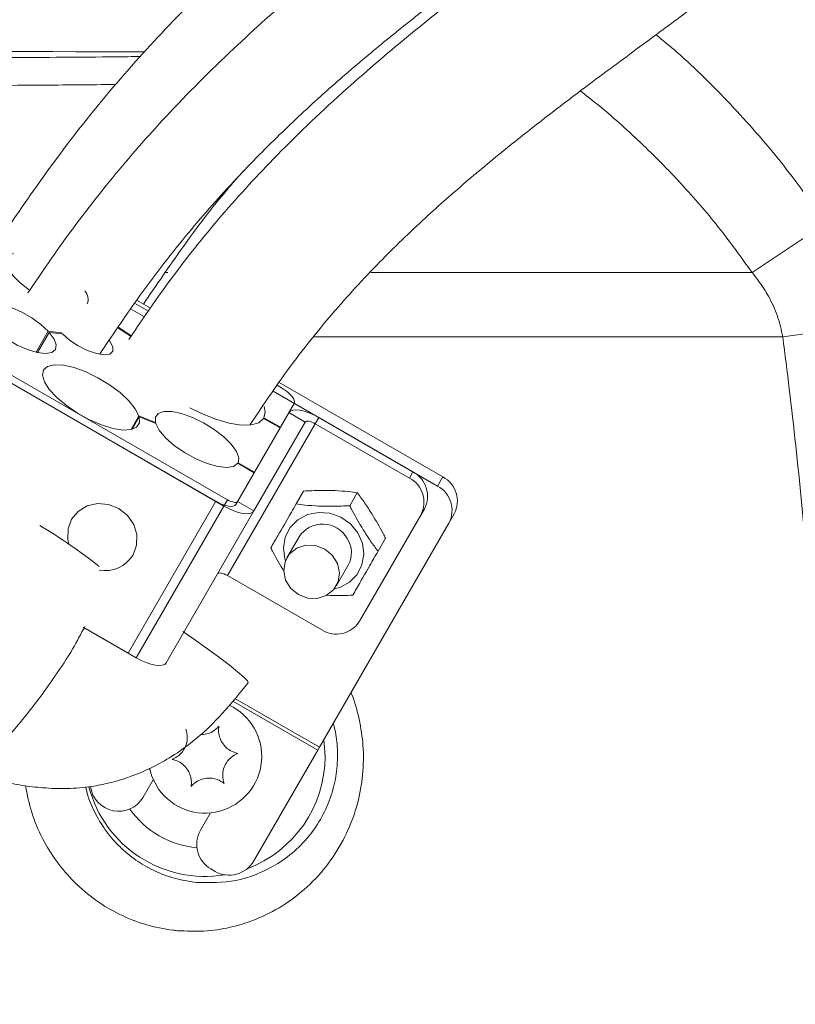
# Model space of a CAD drawing. Header units: millimetres. Extents: x 0 to 8410, y 0 to 5940.
# Tile 196 of 256: x 5178 to 5260, y 2447 to 2551. Entities that reach past the tile are written whole.
import ezdxf

# ---------------------------------------------------------------- set-up
doc = ezdxf.new("R2010")
doc.units = ezdxf.units.MM
doc.header["$LTSCALE"] = 10
doc.styles.add('SLDTEXTSTYLE0', font='TXT', dxfattribs={"width": 0.605})
doc.dimstyles.new('SLDDIMSTYLE0', dxfattribs={"dimtxt": 50, "dimasz": 50, "dimexe": 0, "dimexo": 0.0625, "dimgap": 12.5, "dimtad": 1, "dimtoh": 1, "dimdec": 1, "dimrnd": 1e-09, "dimzin": 12, "dimdsep": 46, "dimtxsty": 'SLDTEXTSTYLE0', "dimsah": 1, "dimcen": 0.09, "dimadec": 0, "dimazin": 0, "dimtfac": 1, "dimtofl": 0, "dimtmove": 0, "dimatfit": 3, "dimfxl": 1, "dimfrac": 2, "dimtolj": 1, "dimtzin": 12, "dimarcsym": 0})

# ---------------------------------------------------------------- blocks, each defined once
blk = doc.blocks.new('*D3')
at = {"color": 7, "linetype": 'Continuous', "lineweight": 0}
for p, q in [((5314.72, 2732.57), (5314.72, 2102.57)), ((5139.72, 2207.21), (5139.72, 2102.57)), ((5314.72, 2117.57), (5139.72, 2117.57))]:
    blk.add_line(p, q, dxfattribs=at)
for points in [[(5139.72, 2117.57), (5189.72, 2110.07), (5189.72, 2125.07)], [(5314.72, 2117.57), (5264.72, 2125.07), (5264.72, 2110.07)]]:
    blk.add_solid(points, dxfattribs=at)
at = {"color": 7, "linetype": 'Continuous', "lineweight": 0, "insert": (5169.94, 2182.03), "char_height": 50, "attachment_point": 1, "style": 'SLDTEXTSTYLE0'}
blk.add_mtext('175', dxfattribs=at)
blk = doc.blocks.new('*D9')
at = {"color": 7, "linetype": 'Continuous', "lineweight": 0}
for p, q in [((5314.72, 2732.57), (4589.07, 2732.57)), ((4604.07, 2237.57), (4604.07, 2732.57)), ((4975.83, 2237.57), (4589.07, 2237.57))]:
    blk.add_line(p, q, dxfattribs=at)
for points in [[(4604.07, 2732.57), (4596.57, 2682.57), (4611.57, 2682.57)], [(4604.07, 2237.57), (4611.57, 2287.57), (4596.57, 2287.57)]]:
    blk.add_solid(points, dxfattribs=at)
at = {"color": 7, "linetype": 'Continuous', "lineweight": 0, "insert": (4539.62, 2427.79), "char_height": 50, "attachment_point": 1, "rotation": 90, "style": 'SLDTEXTSTYLE0'}
blk.add_mtext('495', dxfattribs=at)
blk = doc.blocks.new('*D10')
at = {"color": 7, "linetype": 'Continuous', "lineweight": 0}
for p, q in [((5314.72, 3964.57), (4489.07, 3964.57)), ((4504.07, 2237.57), (4504.07, 3964.57)), ((4975.83, 2237.57), (4489.07, 2237.57))]:
    blk.add_line(p, q, dxfattribs=at)
for points in [[(4504.07, 3964.57), (4496.57, 3914.57), (4511.57, 3914.57)], [(4504.07, 2237.57), (4511.57, 2287.57), (4496.57, 2287.57)]]:
    blk.add_solid(points, dxfattribs=at)
at = {"color": 7, "linetype": 'Continuous', "lineweight": 0, "insert": (4439.62, 3024.71), "char_height": 50, "attachment_point": 1, "rotation": 90, "style": 'SLDTEXTSTYLE0'}
blk.add_mtext('1727', dxfattribs=at)

msp = doc.modelspace()

# ---------------------------------------------------------------- linework, layer by layer
at = {"color": 7, "linetype": 'Continuous', "lineweight": 0}
for p, q in [((5201.685837, 2534.837496), (5202.019758, 2535.258628)), ((5190.518801, 2521.261346), (5191.978287, 2520.418712)), ((5192.192066, 2520.727845), (5190.730709, 2521.571559)), ((5191.550729, 2519.800445), (5190.094984, 2520.64092)), ((5180.10531, 2516.067124), (5181.38595, 2518.285257)), ((5180.26161, 2516.032862), (5181.493772, 2518.167029)), ((5181.38595, 2518.285257), (5182.794118, 2518.132721)), ((5181.493772, 2518.167029), (5182.90194, 2518.014493)), ((5182.794118, 2518.132721), (5182.736223, 2518.032444)), ((5188.738759, 2518.655539), (5190.142268, 2517.731857)), ((5188.781465, 2518.718057), (5190.209437, 2517.778275)), ((5170.893776, 2517.452314), (5200.338639, 2500.452314)), ((5170.519169, 2516.803477), (5199.964033, 2499.803477)), ((5199.098007, 2500.303477), (5171.385195, 2516.303477)), ((5223.103028, 2502.881392), (5205.791361, 2512.876288)), ((5222.541118, 2501.908136), (5205.153649, 2511.946796)), ((5205.578791, 2512.566457), (5206.028229, 2512.306973)), ((5201.391968, 2500.276733), (5206.823764, 2509.684879)), ((5207.385674, 2510.658136), (5205.924708, 2508.127669)), ((5190.139936, 2507.890997), (5190.969918, 2509.328567)), ((5190.238193, 2507.914778), (5190.998452, 2509.231585)), ((5190.969918, 2509.328567), (5192.720521, 2508.634793)), ((5190.998452, 2509.231585), (5192.749055, 2508.537811)), ((5192.720521, 2508.634793), (5192.680267, 2508.565071)), ((5203.124019, 2499.276733), (5208.555815, 2508.684879)), ((5204.154648, 2509.063102), (5204.192109, 2509.127985)), ((5204.154648, 2509.063102), (5205.887247, 2508.062785)), ((5204.192109, 2509.127985), (5205.924708, 2508.127669)), ((5209.98375, 2509.158136), (5219.943042, 2503.408136)), ((5205.887247, 2508.062785), (5203.187259, 2503.386268)), ((5209.609143, 2508.509298), (5219.568435, 2502.759298)), ((5201.416881, 2504.321884), (5201.454342, 2504.386768)), ((5201.416881, 2504.321884), (5203.149798, 2503.321384)), ((5201.454342, 2504.386768), (5203.187259, 2503.386268)), ((5203.149798, 2503.321384), (5201.204665, 2499.952314)), ((5207.595354, 2500.021313), (5208.383793, 2501.386929)), ((5213.263756, 2499.839272), (5214.052195, 2501.204889)), ((5203.124019, 2499.276733), (5193.85218, 2483.217438)), ((5221.150342, 2499.499241), (5220.775736, 2498.850404)), ((5220.775736, 2498.850404), (5214.285449, 2487.608897)), ((5223.748419, 2497.999241), (5224.310329, 2498.972498)), ((5210.063169, 2474.295694), (5223.748419, 2497.999241)), ((5207.896361, 2496.542672), (5206.622699, 2494.336624)), ((5216.255608, 2495.021313), (5217.044047, 2496.386929)), ((5211.818851, 2491.336624), (5213.092514, 2493.542672)), ((5200.337305, 2492.450003), (5210.296597, 2486.700003)), ((5189.826169, 2484.244181), (5185.084765, 2486.981632)), ((5185.084765, 2486.981632), (5190.692194, 2483.744181)), ((5209.875866, 2473.971275), (5210.063169, 2474.295694)), ((5203.115848, 2462.262581), (5209.875866, 2473.971275)), ((5191.424505, 2469.012581), (5192.487807, 2470.854274)), ((5198.549985, 2467.354274), (5197.486683, 2465.512581)), ((5198.58476, 2461.414505), (5199.017772, 2461.164505))]:
    msp.add_line(p, q, dxfattribs=at)
at = {"color": 8, "linetype": 'Continuous', "lineweight": 0}
for p, q in [((5255.809923, 2524.484605), (5263.597409, 2529.717902)), ((5193.788894, 2524.484605), (5194.029816, 2524.484605)), ((5215.486549, 2524.484605), (5255.809923, 2524.484605)), ((5259.048668, 2517.693356), (5267.798582, 2518.851905)), ((5259.048668, 2517.693356), (5209.521381, 2517.693356)), ((5208.555815, 2508.684879), (5206.823764, 2509.684879)), ((5209.98375, 2509.158136), (5209.609143, 2508.509298)), ((5209.609143, 2508.509298), (5200.337305, 2492.450003)), ((5219.568435, 2502.759298), (5219.943042, 2503.408136)), ((5222.541118, 2501.908136), (5223.103028, 2502.881392)), ((5189.826169, 2484.244181), (5199.098007, 2500.303477)), ((5199.964033, 2499.803477), (5200.338639, 2500.452314)), ((5199.964033, 2499.803477), (5190.692194, 2483.744181)), ((5201.391968, 2500.276733), (5203.124019, 2499.276733)), ((5200.884222, 2479.162603), (5209.875866, 2473.971275)), ((5201.128603, 2479.454067), (5210.063169, 2474.295694)), ((5210.526307, 2475.097873), (5210.650741, 2473.324759))]:
    msp.add_line(p, q, dxfattribs=at)
at = {"color": 7, "linetype": 'Continuous', "lineweight": 0, "flags": 128}
for points in [[(5179.425631, 2522.615167), (5179.393534, 2522.637632), (5178.412041, 2523.411017), (5177.639528, 2524.199591), (5177.132552, 2524.945621), (5176.92823, 2525.594491), (5177.041519, 2526.098695), (5177.464127, 2526.421321), (5177.722771, 2526.495611)], [(5174.555927, 2520.793073), (5174.952556, 2521.085746), (5175.610989, 2521.183691), (5176.48044, 2521.079353), (5177.493845, 2520.78078), (5178.573035, 2520.311004), (5179.634769, 2519.706258), (5180.597152, 2519.013189), (5181.38595, 2518.285257)], [(5181.493772, 2518.167029), (5182.011273, 2517.458514), (5182.237058, 2516.837777), (5182.153153, 2516.354234), (5181.766238, 2516.046376), (5181.107113, 2515.93871), (5180.228248, 2516.039807), (5179.199604, 2516.341619), (5178.103066, 2516.820121), (5177.025925, 2517.437221), (5176.053926, 2518.143796), (5175.264445, 2518.883598), (5174.720329, 2519.597735), (5174.464891, 2520.229359), (5174.518466, 2520.72819)], [(5187.83728, 2517.30866), (5187.895429, 2517.231492), (5188.210544, 2516.638039), (5188.209464, 2516.169746), (5187.892302, 2515.87642), (5187.292793, 2515.789262), (5186.474704, 2515.917542), (5185.525049, 2516.247616), (5184.544837, 2516.744375), (5183.638327, 2517.354983), (5182.90194, 2518.014493)], [(5190.998452, 2509.231585), (5191.023438, 2508.60854), (5190.730808, 2508.152137), (5190.138748, 2507.890741), (5189.284055, 2507.840598), (5188.219847, 2508.004824), (5187.012265, 2508.373213), (5185.736358, 2508.922869), (5184.471424, 2509.619632), (5183.296077, 2510.420198), (5182.283366, 2511.274813), (5181.496229, 2512.130362), (5180.983586, 2512.933674), (5180.777298, 2513.634823), (5180.890185, 2514.190234), (5181.315232, 2514.565387), (5182.026023, 2514.736968), (5182.978381, 2514.694312), (5184.113119, 2514.440071), (5185.359713, 2513.990045), (5186.640688, 2513.372204), (5187.876432, 2512.624946), (5188.990144, 2511.794713), (5189.912608, 2510.933102), (5190.586493, 2510.093664), (5190.969918, 2509.328567)], [(5206.028229, 2512.306973), (5206.358938, 2512.099416), (5206.662541, 2511.8749), (5206.927373, 2511.642054), (5207.143255, 2511.409826), (5207.301891, 2511.187141), (5207.397185, 2510.982556), (5207.425475, 2510.803932), (5207.385674, 2510.658136)], [(5192.720521, 2508.634793), (5192.711055, 2509.20286), (5193.014015, 2509.603952), (5193.607868, 2509.80956), (5194.4504, 2509.805067), (5195.481723, 2509.590794), (5196.628527, 2509.181972), (5197.809297, 2508.60766), (5198.9401, 2507.908681), (5199.940555, 2507.134722), (5200.73955, 2506.340795), (5201.280289, 2505.583336), (5201.524335, 2504.916186), (5201.454342, 2504.386768)], [(5204.154648, 2509.063102), (5203.654193, 2508.613775), (5202.854253, 2508.374378), (5201.792725, 2508.356253), (5200.519895, 2508.560257), (5199.09606, 2508.976727), (5197.588673, 2509.585933), (5196.362755, 2510.197159)], [(5204.229425, 2510.344959), (5204.331674, 2509.763816), (5204.192109, 2509.127985)], [(5206.823764, 2509.684879), (5206.983308, 2509.84593), (5207.236564, 2509.943148), (5207.573799, 2509.972796), (5207.982053, 2509.933736), (5208.445637, 2509.827468), (5208.946736, 2509.658076), (5209.466093, 2509.43207), (5209.98375, 2509.158136)], [(5208.555815, 2508.684879), (5208.608996, 2508.738563), (5208.693415, 2508.770969), (5208.805826, 2508.780851), (5208.941911, 2508.767831), (5209.096439, 2508.732409), (5209.263472, 2508.675945), (5209.436591, 2508.60061), (5209.609143, 2508.509298)], [(5201.416881, 2504.321884), (5200.982114, 2503.992128), (5200.260933, 2503.873848), (5199.306633, 2503.975784), (5198.189734, 2504.290404), (5196.992776, 2504.794456), (5195.80421, 2505.450694), (5194.711871, 2506.210621), (5193.79648, 2507.01808), (5193.125685, 2507.813401), (5192.749055, 2508.537811)], [(5201.204665, 2499.952314), (5201.098302, 2499.844947), (5200.929465, 2499.780135), (5200.704641, 2499.76037), (5200.432472, 2499.78641), (5200.123416, 2499.857255), (5199.78935, 2499.970183), (5199.443112, 2500.120854), (5199.098007, 2500.303477)], [(5200.338639, 2500.452314), (5200.511192, 2500.361003), (5200.684311, 2500.285668), (5200.851344, 2500.229204), (5201.005872, 2500.193781), (5201.141956, 2500.180761), (5201.254368, 2500.190644), (5201.338787, 2500.22305), (5201.391968, 2500.276733)], [(5183.563099, 2495.76044), (5183.451666, 2496.270845), (5183.475009, 2497.376573), (5183.853277, 2498.398829), (5184.549442, 2499.237547), (5185.495359, 2499.810627), (5186.598435, 2500.061972), (5187.750693, 2499.966979), (5188.839342, 2499.534947), (5189.757817, 2498.808165), (5190.416212, 2497.857777), (5190.750079, 2496.776813), (5190.726736, 2495.671085), (5190.348468, 2494.648829), (5190.348468, 2494.648829)], [(5199.964033, 2499.803477), (5200.481689, 2499.529542), (5201.001046, 2499.303536), (5201.502146, 2499.134145), (5201.96573, 2499.027877), (5202.373984, 2498.988816), (5202.711219, 2499.018465), (5202.964474, 2499.115682), (5203.124019, 2499.276733)], [(5210.611551, 2495.245519), (5209.639082, 2495.613275), (5208.61616, 2495.646126), (5207.666163, 2495.34011), (5206.903675, 2494.732136), (5206.420664, 2493.895536), (5206.275387, 2492.931215), (5206.485368, 2491.955486), (5207.025279, 2491.086034), (5207.829999, 2490.42773), (5208.802468, 2490.059974), (5209.82539, 2490.027123), (5210.775387, 2490.333139), (5211.537875, 2490.941113), (5212.020886, 2491.777713), (5212.166163, 2492.742033), (5211.956182, 2493.717763), (5211.416271, 2494.587214), (5210.611551, 2495.245519)], [(5199.283976, 2492.625584), (5199.337158, 2492.679267), (5199.421576, 2492.711673), (5199.533988, 2492.721556), (5199.670072, 2492.708536), (5199.8246, 2492.673113), (5199.991634, 2492.616649), (5200.164753, 2492.541314), (5200.337305, 2492.450003)], [(5195.602314, 2486.528253), (5196.738904, 2485.745638), (5198.116222, 2484.771146), (5199.388765, 2483.840898), (5200.500916, 2482.995551), (5201.40407, 2482.272051), (5202.058752, 2481.702017), (5202.436352, 2481.310364), (5202.520366, 2481.114207), (5202.518669, 2481.11193)], [(5190.692194, 2483.744181), (5191.209851, 2483.470247), (5191.729208, 2483.244241), (5192.230307, 2483.074849), (5192.693891, 2482.968581), (5193.102145, 2482.929521), (5193.43938, 2482.959169), (5193.692636, 2483.056387), (5193.85218, 2483.217438)], [(5193.051528, 2469.867862), (5192.345903, 2471.196059), (5192.089888, 2472.062426)]]:
    msp.add_lwpolyline(points, dxfattribs=at)
at = {"color": 8, "linetype": 'Continuous', "lineweight": 0, "flags": 128}
msp.add_lwpolyline([(5206.460206, 2494.00141), (5206.395162, 2494.21024), (5206.241455, 2495.373832), (5206.4323, 2496.510595), (5206.952234, 2497.528436), (5207.759137, 2498.344896), (5208.787638, 2498.893829), (5209.954413, 2499.130764), (5211.164938, 2499.036506), (5212.321143, 2498.618692), (5213.32936, 2497.911169), (5214.107907, 2496.971259), (5214.593713, 2495.875105), (5214.74742, 2494.711513), (5214.556575, 2493.57475), (5214.03664, 2492.556908), (5213.229737, 2491.740449), (5212.201237, 2491.191516), (5211.609793, 2491.028295)], dxfattribs=at)
at = {"color": 8, "linetype": 'Continuous', "lineweight": 0}
for centre, radius, start, end in [((5139.724686, -10088.925241), 12636.859053, 89.7649982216, 90.1164649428), ((5197.955594, 2473.324759), 12.695147, 290.56422028, 0), ((5197.955594, 2473.324759), 12.695147, 194.75785853, 279.43577972), ((5197.955594, 2473.324759), 9.702455, 215.02592251, 264.97407749)]:
    msp.add_arc(centre, radius, start, end, dxfattribs=at)
at = {"color": 7, "linetype": 'Continuous', "lineweight": 0}
for centre, radius, start, end in [((5184.249058, 2521.648322), 1.349223, 339.16727928, 42.02154682), ((5218.21205, 2500.199475), 2.896977, 332.24561338, 62.08202163), ((5218.586657, 2500.848312), 2.896977, 332.24561338, 62.08202163), ((5221.746643, 2500.321569), 2.896977, 332.24561338, 62.08202163), ((5221.184733, 2499.348312), 2.896977, 332.24561338, 62.08202163), ((5148.323584, 2444.343195), 62.342992, 51.9090396, 58.95352741), ((5210.39669, 2494.889785), 2.997279, 29.78857467, 146.53258899), ((5210.687689, 2494.882127), 2.752693, 330.8827956, 32.93761432), ((5187.361705, 2496.463234), 3.494683, 259.96783358, 328.72206706), ((5211.835276, 2489.154578), 2.896977, 237.91797837, 327.75438662), ((5197.955594, 2473.324759), 6, 215.1801723, 64.87994618), ((5188.826429, 2470.512581), 3, 187.18523667, 330), ((5200.08476, 2464.012581), 3, 150, 240), ((5200.517772, 2463.762581), 3, 240, 330)]:
    msp.add_arc(centre, radius, start, end, dxfattribs=at)
for points, knots in [([(5298.726788, 2876.998974), (5298.566155, 2874.311585), (5298.260432, 2869.196843), (5297.865507, 2861.874706), (5297.57157, 2855.277641), (5297.375363, 2849.416613), (5297.259177, 2844.367358), (5297.197659, 2840.187156), (5297.170294, 2836.852069), (5297.161218, 2834.039327), (5297.166708, 2828.958002), (5297.256051, 2820.93035), (5297.515937, 2810.02244), (5297.896536, 2798.48046), (5298.355358, 2786.74601), (5298.866799, 2774.843276), (5299.315365, 2764.560831), (5299.660789, 2756.125298), (5299.903824, 2749.707716), (5300.099845, 2743.977922), (5300.267199, 2738.450515), (5300.418205, 2732.564585), (5300.548241, 2725.9133), (5300.632434, 2718.697002), (5300.643219, 2711.49134), (5300.572796, 2704.509555), (5300.421617, 2697.857457), (5300.186473, 2691.515781), (5299.88214, 2685.687724), (5299.532079, 2680.491769), (5299.108428, 2675.327726), (5298.553804, 2669.695178), (5297.777687, 2663.219321), (5296.783382, 2656.44986), (5295.620197, 2649.916691), (5294.374168, 2644.01701), (5293.056574, 2638.635667), (5291.653697, 2633.616038), (5290.128146, 2628.79524), (5288.123057, 2623.150572), (5285.423487, 2616.54731), (5281.760492, 2608.987578), (5278.002507, 2602.559824), (5274.563535, 2597.508301), (5271.860126, 2593.923138), (5269.184732, 2590.67035), (5265.995108, 2587.097317), (5262.370372, 2583.42266), (5258.688738, 2580.038968), (5255.360764, 2577.16882), (5251.958185, 2574.372031), (5247.97836, 2571.239101), (5243.34309, 2567.715048), (5237.980112, 2563.72584), (5232.128913, 2559.389335), (5225.838601, 2554.630069), (5219.229326, 2549.397187), (5212.186211, 2543.368295), (5205.449854, 2536.920073), (5199.179216, 2530.04697), (5194.109579, 2523.640169), (5191.140434, 2519.248511), (5189.889031, 2517.397562)], [0, 0, 0, 0, 0.01998909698, 0.03804402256, 0.05424648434, 0.06858264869, 0.08094304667, 0.09101296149, 0.09891792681, 0.1050851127, 0.11132214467, 0.13555007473, 0.16275667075, 0.18942151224, 0.21800990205, 0.24643558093, 0.27419758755, 0.29121057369, 0.30650210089, 0.3199125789, 0.33205028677, 0.3459318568, 0.36193293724, 0.37958958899, 0.39759445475, 0.41362228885, 0.42978979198, 0.44554909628, 0.45948165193, 0.47208014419, 0.48338831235, 0.49722151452, 0.51342427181, 0.531214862, 0.54763301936, 0.56254466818, 0.57606204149, 0.58901212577, 0.60170634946, 0.61431629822, 0.63463821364, 0.65673964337, 0.68007736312, 0.69369148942, 0.7056201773, 0.71607622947, 0.72751377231, 0.74401431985, 0.75738290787, 0.76744019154, 0.77881287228, 0.79200665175, 0.80707730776, 0.82421855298, 0.84400428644, 0.86369046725, 0.88554407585, 0.90960894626, 0.93596734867, 0.95839056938, 0.98246290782, 1, 1, 1, 1]), ([(5202.725809, 2508.408115), (5203.934014, 2510.215283), (5206.641127, 2514.264434), (5211.197997, 2520.016925), (5216.206789, 2525.467061), (5221.046352, 2530.140157), (5225.766646, 2534.308203), (5230.260187, 2538.00637), (5234.418343, 2541.25903), (5237.97092, 2543.953454), (5241.06333, 2546.258985), (5244.875939, 2549.07652), (5249.718566, 2552.639284), (5255.075832, 2556.651584), (5259.987028, 2560.470936), (5264.422258, 2564.083903), (5268.907191, 2567.972846), (5273.317226, 2572.11564), (5277.187442, 2576.109012), (5280.380967, 2579.691231), (5283.034684, 2582.875853), (5285.667717, 2586.249482), (5288.515673, 2590.184158), (5291.791081, 2595.137328), (5295.181392, 2600.890112), (5298.429466, 2607.18996), (5301.328504, 2613.623622), (5303.873094, 2620.134264), (5306.139117, 2626.860888), (5308.139823, 2633.79757), (5309.975939, 2641.337262), (5311.672316, 2649.740646), (5312.935489, 2657.570267), (5313.849969, 2664.500367), (5314.455251, 2669.909528), (5314.921151, 2674.840283), (5315.254666, 2678.97728), (5315.485, 2682.271346), (5315.647931, 2684.897208), (5315.800869, 2687.627397), (5315.966067, 2691.015051), (5316.139735, 2695.428563), (5316.290706, 2700.636625), (5316.390376, 2706.152008), (5316.4374, 2711.861167), (5316.434501, 2717.658595), (5316.378158, 2723.926987), (5316.263484, 2730.601477), (5316.112861, 2736.749131), (5315.961064, 2741.893722), (5315.839492, 2745.624903), (5315.739035, 2748.524138), (5315.65043, 2750.981498), (5315.518752, 2754.517584), (5315.315551, 2759.705567), (5315.019705, 2766.8676), (5314.663788, 2775.208667), (5314.255271, 2784.738178), (5313.816833, 2795.410244), (5313.485237, 2804.637463), (5313.273398, 2811.84529), (5313.158701, 2816.465627), (5313.078278, 2820.438843), (5313.025768, 2823.737236), (5312.993934, 2826.37982), (5312.975644, 2828.463224), (5312.963479, 2830.465913), (5312.956036, 2832.975317), (5312.963037, 2836.471696), (5313.003687, 2841.030425), (5313.102068, 2846.5781), (5313.286892, 2853.023079), (5313.588402, 2860.277791), (5314.01195, 2868.313787), (5314.346586, 2873.916024), (5314.522585, 2876.862464)], [0, 0, 0, 0, 0.0169964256, 0.0380822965, 0.0572340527, 0.0745939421, 0.0902359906, 0.1058687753, 0.1193605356, 0.1307026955, 0.1399692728, 0.1488136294, 0.1668175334, 0.1856522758, 0.1996130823, 0.2141002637, 0.2291941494, 0.2449138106, 0.260489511, 0.2720179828, 0.281931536, 0.2924034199, 0.3048834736, 0.31916859, 0.3377279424, 0.3555588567, 0.3725149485, 0.3903555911, 0.4072545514, 0.4247021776, 0.4430418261, 0.4635812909, 0.4865998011, 0.5000397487, 0.5136473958, 0.5254860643, 0.5353487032, 0.5431833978, 0.5489510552, 0.5540206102, 0.5625688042, 0.5729729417, 0.5852603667, 0.5993616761, 0.6118534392, 0.6254247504, 0.6400754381, 0.6558001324, 0.6721444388, 0.6830474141, 0.6917295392, 0.6981889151, 0.7032779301, 0.7088737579, 0.7228553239, 0.7394565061, 0.7588005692, 0.7809929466, 0.8058877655, 0.833254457, 0.8454752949, 0.8563795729, 0.8656749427, 0.873402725, 0.8796009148, 0.8843023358, 0.8881029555, 0.8937218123, 0.9019769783, 0.9127705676, 0.9259665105, 0.9413863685, 0.95885987, 0.9783627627, 1, 1, 1, 1]), ([(5298.72518, 2871.482149), (5298.609098, 2868.297097), (5298.391077, 2862.315033), (5298.09203, 2853.866962), (5297.845693, 2846.535247), (5297.658427, 2840.701055), (5297.513962, 2836.307324), (5297.407031, 2833.163845), (5297.312827, 2830.493934), (5297.132686, 2825.593513), (5296.819942, 2817.84054), (5296.352619, 2807.309129), (5295.830893, 2796.172474), (5295.290401, 2784.859169), (5294.758562, 2773.389683), (5294.309638, 2763.492884), (5293.934858, 2755.389559), (5293.644309, 2749.250213), (5293.376518, 2743.748187), (5293.107752, 2738.388125), (5292.808837, 2732.629545), (5292.455694, 2726.119223), (5292.052402, 2719.07594), (5291.630578, 2712.29448), (5291.198542, 2705.973649), (5290.76289, 2700.170569), (5290.296577, 2694.562046), (5289.817154, 2689.361802), (5289.348308, 2684.74563), (5288.884596, 2680.561718), (5288.377072, 2676.338885), (5287.679763, 2671.032373), (5286.703591, 2664.478025), (5285.422317, 2657.176228), (5283.964706, 2650.184308), (5282.391589, 2643.806495), (5280.708856, 2637.943577), (5278.891751, 2632.44586), (5276.875662, 2627.075334), (5274.573939, 2621.632339), (5271.903493, 2616.016598), (5268.800657, 2610.315425), (5265.622493, 2605.270157), (5262.632764, 2601.096948), (5259.986435, 2597.744378), (5257.183493, 2594.492929), (5254.302175, 2591.446102), (5251.55429, 2588.775049), (5249.316012, 2586.729824), (5247.369877, 2585.027305), (5245.493811, 2583.440324), (5243.45483, 2581.768127), (5241.190199, 2579.963564), (5238.335134, 2577.74603), (5234.799774, 2575.069903), (5230.463558, 2571.849011), (5225.576329, 2568.239699), (5220.10842, 2564.155203), (5214.088281, 2559.50819), (5207.580309, 2554.181196), (5200.686115, 2548.019832), (5194.11261, 2541.436262), (5187.997296, 2534.45229), (5183.177257, 2528.176594), (5180.353175, 2523.986955), (5179.239517, 2522.334798)], [0, 0, 0, 0, 0.02444367, 0.0459093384, 0.0644836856, 0.0799947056, 0.0898255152, 0.0974475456, 0.1035295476, 0.1097757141, 0.1340186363, 0.1612198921, 0.1879065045, 0.2164637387, 0.2448088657, 0.2725092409, 0.2893734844, 0.304470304, 0.3176983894, 0.3298670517, 0.3439202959, 0.3600875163, 0.3778045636, 0.3958118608, 0.4100974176, 0.4244768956, 0.4387241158, 0.4516495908, 0.4630919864, 0.4730884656, 0.4828773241, 0.4946946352, 0.5129373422, 0.5323703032, 0.5503195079, 0.5668096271, 0.5822015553, 0.5968711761, 0.6112967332, 0.6265427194, 0.6428781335, 0.6599441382, 0.6776015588, 0.6900701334, 0.7007713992, 0.7117031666, 0.7244149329, 0.7344092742, 0.7425320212, 0.7488473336, 0.7552388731, 0.7623013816, 0.7700565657, 0.7785265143, 0.7913799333, 0.8057380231, 0.822026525, 0.8403808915, 0.8608654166, 0.8835400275, 0.9084732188, 0.9357633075, 0.9589602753, 0.9838162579, 1, 1, 1, 1]), ([(5186.822158, 2515.849822), (5188.119203, 2517.78881), (5190.979875, 2522.065306), (5195.66972, 2528.184512), (5200.750618, 2533.973182), (5205.651295, 2538.959337), (5210.439737, 2543.414759), (5215.022442, 2547.371608), (5219.309056, 2550.857371), (5223.030638, 2553.761862), (5226.166, 2556.145353), (5229.692388, 2558.784465), (5233.956483, 2561.931826), (5239.636548, 2566.120276), (5246.04338, 2570.956043), (5253.091511, 2576.635221), (5258.929601, 2581.945921), (5263.302754, 2586.48124), (5266.165156, 2589.708236), (5268.732607, 2592.827422), (5271.314729, 2596.204177), (5274.428792, 2600.643532), (5277.820042, 2606.085812), (5281.166468, 2612.260657), (5284.155196, 2618.568828), (5286.778459, 2624.897787), (5289.103637, 2631.363828), (5291.1485, 2637.959864), (5293.043009, 2645.136211), (5294.829861, 2653.203709), (5296.400166, 2661.83437), (5297.679499, 2670.347094), (5298.608743, 2677.668776), (5299.235977, 2683.310864), (5299.674221, 2687.641678), (5299.998228, 2691.040987), (5300.187139, 2693.237939), (5300.269099, 2694.191093)], [0, 0, 0, 0, 0.0331095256, 0.0730240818, 0.1093235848, 0.1422378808, 0.1719260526, 0.201695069, 0.2275880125, 0.2496796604, 0.2680328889, 0.2828569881, 0.3114195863, 0.3420931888, 0.3811463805, 0.4229056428, 0.4674123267, 0.4899513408, 0.5096727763, 0.526700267, 0.5452830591, 0.5677146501, 0.6005249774, 0.6321281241, 0.6623383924, 0.6940606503, 0.7234783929, 0.7535715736, 0.7851737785, 0.8208563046, 0.8613309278, 0.898944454, 0.9319906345, 0.9562873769, 0.971810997, 0.9877701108, 1, 1, 1, 1]), ([(5284.10761, 2651.055312), (5283.576889, 2649.291193), (5282.442643, 2645.520961), (5280.505601, 2640.092993), (5278.356886, 2634.752778), (5275.992509, 2629.57922), (5273.255405, 2624.307376), (5270.051451, 2618.94826), (5267.062702, 2614.639145), (5264.638293, 2611.501392), (5263.04868, 2609.566252), (5261.572057, 2607.852583), (5259.947414, 2606.049838), (5257.900073, 2603.895124), (5255.102526, 2601.127599), (5251.892347, 2598.185732), (5248.695223, 2595.455111), (5246.017421, 2593.263327), (5243.52391, 2591.279277), (5240.843037, 2589.195375), (5237.588366, 2586.71409), (5233.694755, 2583.790655), (5229.106754, 2580.367654), (5223.993769, 2576.529298), (5218.597089, 2572.390011), (5212.973913, 2567.914958), (5207.18667, 2563.069099), (5201.099276, 2557.610845), (5194.796103, 2551.43757), (5188.389511, 2544.426641), (5182.355848, 2536.86029), (5178.663309, 2531.494683), (5176.896879, 2528.927894)], [0, 0, 0, 0, 0.0318079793, 0.067979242, 0.1003634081, 0.1325979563, 0.1682515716, 0.2055739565, 0.2434428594, 0.2616524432, 0.2764635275, 0.2882867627, 0.3022402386, 0.3199714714, 0.3416697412, 0.3731253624, 0.3987638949, 0.4181093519, 0.4361866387, 0.4567625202, 0.4799528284, 0.5108012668, 0.5456543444, 0.5847174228, 0.6281641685, 0.6707905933, 0.7171474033, 0.7673453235, 0.8215078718, 0.879807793, 0.9425026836, 1, 1, 1, 1]), ([(5201.421259, 2534.567721), (5201.077655, 2534.174418), (5198.995925, 2531.791586), (5195.656158, 2527.320339), (5192.804519, 2523.153405), (5191.441245, 2521.161331)], [0, 0, 0, 0, 0.09352883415, 0.56664603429, 1, 1, 1, 1]), ([(5208.383793, 2501.386929), (5208.973739, 2501.412967), (5210.577615, 2501.483757), (5212.5379, 2501.410377), (5213.7474, 2501.246249), (5214.052195, 2501.204889)], [0, 0, 0, 0, 0.3032411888, 0.824416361, 1, 1, 1, 1]), ([(5214.052195, 2501.204889), (5214.315745, 2500.859849), (5214.853859, 2500.155349), (5215.775066, 2498.686707), (5216.542909, 2497.426212), (5216.963973, 2496.552991), (5217.044047, 2496.386929)], [0, 0, 0, 0, 0.24494211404, 0.50012106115, 0.9049374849, 1, 1, 1, 1]), ([(5204.918805, 2495.385394), (5205.159831, 2495.802863), (5205.815105, 2496.93783), (5206.749427, 2498.556124), (5207.425087, 2499.726402), (5207.595354, 2500.021313)], [0, 0, 0, 0, 0.3032411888, 0.824416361, 1, 1, 1, 1]), ([(5213.263756, 2499.839272), (5212.67381, 2499.813234), (5211.069933, 2499.742445), (5209.109649, 2499.815825), (5207.900149, 2499.979953), (5207.595354, 2500.021313)], [0, 0, 0, 0, 0.3032411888, 0.824416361, 1, 1, 1, 1]), ([(5216.255608, 2495.021313), (5215.992058, 2495.366353), (5215.453943, 2496.070853), (5214.532737, 2497.539494), (5213.764894, 2498.799989), (5213.34383, 2499.673211), (5213.263756, 2499.839272)], [0, 0, 0, 0, 0.244942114, 0.5001210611, 0.9049374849, 1, 1, 1, 1]), ([(5206.325286, 2492.873224), (5205.918758, 2493.535147), (5205.415541, 2494.354505), (5204.998866, 2495.21924), (5204.918805, 2495.385394)], [0, 0, 0, 0, 0.8078567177, 1, 1, 1, 1]), ([(5216.255608, 2495.021313), (5215.963584, 2494.515513), (5215.169664, 2493.140402), (5214.247161, 2491.54258), (5213.713533, 2490.61831), (5213.579059, 2490.385394)], [0, 0, 0, 0, 0.3032411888, 0.824416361, 1, 1, 1, 1]), ([(5210.724417, 2490.371562), (5211.332909, 2490.343155), (5212.277945, 2490.299037), (5213.237386, 2490.362716), (5213.579059, 2490.385394)], [0, 0, 0, 0, 0.6438827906, 1, 1, 1, 1]), ([(5123.180993, 2462.906007), (5124.619902, 2462.897641), (5127.904025, 2462.878546), (5132.87006, 2462.806721), (5138.022256, 2462.748999), (5143.096335, 2462.743564), (5148.340254, 2462.853103), (5152.856598, 2463.149626), (5156.477355, 2463.613453), (5158.99592, 2464.074224), (5161.517487, 2464.700132), (5164.147084, 2465.574719), (5166.891334, 2466.847595), (5169.854237, 2468.649692), (5172.816808, 2470.959183), (5175.225661, 2473.299843), (5177.02718, 2475.264324), (5178.573805, 2477.071619), (5180.326725, 2479.293175), (5182.188898, 2481.897887), (5183.868325, 2484.433354), (5184.83973, 2486.281208), (5185.256895, 2487.074759)], [0, 0, 0, 0, 0.05437960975, 0.1241143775, 0.19124324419, 0.25603337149, 0.32684030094, 0.40539598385, 0.44671281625, 0.48751386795, 0.52209360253, 0.56498945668, 0.61422587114, 0.66233498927, 0.72709126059, 0.78432394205, 0.80787587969, 0.84106868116, 0.88378666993, 0.92230483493, 0.96663423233, 1, 1, 1, 1]), ([(5185.267761, 2486.875979), (5185.208564, 2486.821579), (5185.14134, 2486.759801), (5185.071408, 2486.72277), (5185.063058, 2486.718348)], [0, 0, 0, 0, 0.8805980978, 1, 1, 1, 1]), ([(5173.205506, 2471.425339), (5174.168437, 2471.184919), (5175.980861, 2470.732401), (5178.499684, 2470.260256), (5180.940267, 2469.955532), (5183.386832, 2469.874126), (5185.74371, 2470.075254), (5187.547651, 2470.426472), (5189.021624, 2470.82181), (5190.610633, 2471.356434), (5192.592249, 2472.23637), (5194.874848, 2473.548252), (5197.318899, 2475.341459), (5199.946906, 2477.911913), (5201.626181, 2480.001419), (5202.518964, 2481.1123)], [0, 0, 0, 0, 0.0908703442, 0.1710358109, 0.2373560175, 0.318165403, 0.3988154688, 0.4581328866, 0.4893729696, 0.5403590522, 0.6165959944, 0.6906257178, 0.7791591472, 0.8825903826, 1, 1, 1, 1]), ([(5199.424776, 2476.501472), (5199.218439, 2476.301542), (5198.860934, 2475.955139), (5198.146669, 2475.660508), (5197.701047, 2475.640797), (5197.491045, 2475.631508)], [0, 0, 0, 0, 0.419183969, 0.7262869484, 1, 1, 1, 1]), ([(5201.441299, 2473.640767), (5201.163667, 2473.718808), (5200.68262, 2473.854027), (5200.063291, 2474.348391), (5199.651359, 2474.920327), (5199.420495, 2475.568231), (5199.374173, 2476.103826), (5199.412367, 2476.40396), (5199.424776, 2476.501472)], [0, 0, 0, 0, 0.2355529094, 0.4081362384, 0.5811337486, 0.74506347, 0.9171728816, 1, 1, 1, 1]), ([(5195.939071, 2476.185464), (5196.010306, 2475.905988), (5196.133728, 2475.421762), (5196.015239, 2474.638208), (5195.725882, 2473.995506), (5195.280203, 2473.471631), (5194.839535, 2473.163738), (5194.560527, 2473.046754), (5194.469889, 2473.008752)], [0, 0, 0, 0, 0.2355677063, 0.4081497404, 0.5811459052, 0.7450755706, 0.9171862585, 1, 1, 1, 1]), ([(5199.972118, 2470.464054), (5199.900883, 2470.74353), (5199.777461, 2471.227757), (5199.89595, 2472.01131), (5200.185307, 2472.654012), (5200.630985, 2473.177888), (5201.071654, 2473.485781), (5201.350662, 2473.602764), (5201.441299, 2473.640767)], [0, 0, 0, 0, 0.2355677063, 0.4081497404, 0.5811459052, 0.7450755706, 0.9171862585, 1, 1, 1, 1]), ([(5194.469889, 2473.008752), (5194.747522, 2472.930711), (5195.228569, 2472.795492), (5195.847898, 2472.301128), (5196.25983, 2471.729192), (5196.490694, 2471.081287), (5196.537015, 2470.545693), (5196.498822, 2470.245558), (5196.486413, 2470.148046)], [0, 0, 0, 0, 0.2355529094, 0.4081362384, 0.5811337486, 0.74506347, 0.9171728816, 1, 1, 1, 1]), ([(5196.486413, 2470.148046), (5196.692829, 2470.349475), (5197.050471, 2470.698476), (5197.788293, 2470.987638), (5198.489568, 2471.058398), (5199.166096, 2470.934367), (5199.653073, 2470.706683), (5199.893888, 2470.523547), (5199.972118, 2470.464054)], [0, 0, 0, 0, 0.235567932, 0.4081499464, 0.5811460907, 0.7450757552, 0.9171864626, 1, 1, 1, 1])]:
    msp.add_open_spline(points, degree=3, knots=knots, dxfattribs=at)
at = {"color": 8, "linetype": 'Continuous', "lineweight": 0}
for points, knots in [([(5245.648399, 2549.645638), (5246.389732, 2549.036165), (5249.163333, 2546.755901), (5253.594137, 2542.303846), (5258.926907, 2536.315715), (5262.036977, 2531.922256), (5263.597409, 2529.717902)], [0, 0, 0, 0, 0.1069835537, 0.4002649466, 0.6990916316, 1, 1, 1, 1]), ([(5058.564567, 2547.748005), (5061.585679, 2547.694829), (5067.637377, 2547.588308), (5077.304848, 2547.455799), (5087.319002, 2547.342909), (5097.887698, 2547.249652), (5108.974923, 2547.177214), (5120.527179, 2547.126851), (5132.212727, 2547.099938), (5143.950959, 2547.096445), (5155.667887, 2547.116974), (5167.305108, 2547.160623), (5178.715082, 2547.2301), (5186.690785, 2547.290585), (5190.730998, 2547.334055), (5191.183095, 2547.33892)], [0, 0, 0, 0, 0.0787145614, 0.1576759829, 0.2366384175, 0.3153543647, 0.3993348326, 0.4836133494, 0.5678922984, 0.6518733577, 0.7361018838, 0.8206311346, 0.9051597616, 0.9893874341, 1, 1, 1, 1]), ([(5188.505972, 2544.382739), (5185.808191, 2544.35838), (5179.24932, 2544.299158), (5168.474084, 2544.235356), (5156.355498, 2544.186637), (5144.131285, 2544.164651), (5131.890705, 2544.16836), (5119.703635, 2544.197647), (5107.656398, 2544.252399), (5096.094518, 2544.331158), (5085.074112, 2544.432553), (5074.632759, 2544.555293), (5064.553901, 2544.69936), (5058.245814, 2544.815166), (5055.096721, 2544.872978)], [0, 0, 0, 0, 0.0612521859, 0.1489169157, 0.2365822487, 0.3239348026, 0.411030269, 0.4984355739, 0.5858404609, 0.6729353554, 0.754573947, 0.8364688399, 0.9183627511, 1, 1, 1, 1]), ([(5255.809923, 2524.484605), (5254.640682, 2526.109541), (5252.296269, 2529.367656), (5248.33014, 2533.951414), (5244.037375, 2538.291137), (5240.438474, 2541.52725), (5238.236572, 2543.245176), (5237.65121, 2543.701877)], [0, 0, 0, 0, 0.22620983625, 0.45356722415, 0.68428848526, 0.91606998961, 1, 1, 1, 1]), ([(5259.048668, 2517.693356), (5258.888155, 2518.430168), (5258.561869, 2519.927945), (5257.769513, 2521.602764), (5256.860628, 2523.138691), (5256.239072, 2523.934881), (5255.809923, 2524.484605)], [0, 0, 0, 0, 0.2956346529, 0.6009604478, 0.7244862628, 1, 1, 1, 1]), ([(5262.166038, 2488.287618), (5261.429443, 2496.256117), (5260.521993, 2506.072941), (5259.282114, 2515.852119), (5259.048668, 2517.693356)], [0, 0, 0, 0, 0.8117186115, 1, 1, 1, 1]), ([(5213.381157, 2480.042618), (5213.397959, 2480.007784), (5213.818215, 2479.1365), (5214.291587, 2477.254476), (5214.755229, 2474.380134), (5214.699529, 2471.361116), (5214.143422, 2468.221961), (5213.014879, 2465.163501), (5211.32393, 2462.269157), (5209.134989, 2459.744989), (5206.556373, 2457.677617), (5203.691527, 2456.142737), (5200.770084, 2455.19954), (5197.858115, 2454.754036), (5195.980341, 2454.844053), (5195.04153, 2454.889058)], [0, 0, 0, 0, 0.00303345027, 0.07587348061, 0.14870535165, 0.22858909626, 0.30849262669, 0.39681226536, 0.48517860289, 0.57667823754, 0.66820646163, 0.75693898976, 0.84566821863, 0.92284030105, 1, 1, 1, 1]), ([(5197.041248, 2459.99174), (5198.456377, 2459.971822), (5200.690647, 2459.940374), (5203.55233, 2460.855616), (5205.717178, 2461.950107), (5207.679668, 2463.453279), (5209.349628, 2465.294806), (5210.654444, 2467.428743), (5211.527105, 2469.688282), (5211.971074, 2472.030668), (5211.989896, 2474.266469), (5211.805299, 2475.881718), (5211.548395, 2476.668658), (5211.506786, 2476.796112)], [0, 0, 0, 0, 0.1679349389, 0.2651433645, 0.3623461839, 0.4613697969, 0.5603247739, 0.653407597, 0.7463785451, 0.8285944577, 0.9107611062, 0.9855466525, 1, 1, 1, 1]), ([(5195.04153, 2454.889058), (5194.883425, 2454.90549), (5193.763329, 2455.021908), (5191.691532, 2455.459592), (5188.935648, 2456.520978), (5186.37817, 2458.045842), (5184.12497, 2459.94181), (5182.228872, 2462.158812), (5180.704041, 2464.638071), (5179.554706, 2467.343922), (5179.16173, 2469.271565), (5178.967735, 2470.22316)], [0, 0, 0, 0, 0.0206970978, 0.1466289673, 0.2725344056, 0.3971912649, 0.5218321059, 0.640141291, 0.7584482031, 0.880756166, 1, 1, 1, 1]), ([(5185.347151, 2470.094427), (5185.415664, 2469.785208), (5185.641407, 2468.766367), (5186.378429, 2467.145121), (5187.523124, 2465.308638), (5188.959037, 2463.680922), (5190.627558, 2462.31129), (5192.56534, 2461.180615), (5194.723471, 2460.346733), (5196.268522, 2460.110092), (5197.041248, 2459.99174)], [0, 0, 0, 0, 0.0553053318, 0.1822243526, 0.3095374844, 0.4368812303, 0.5681073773, 0.6993839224, 0.8496529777, 1, 1, 1, 1])]:
    msp.add_open_spline(points, degree=3, knots=knots, dxfattribs=at)

# ---------------------------------------------------------------- dimensions: what is measured, and where the dimension line sits
at = {"color": 7, "linetype": 'Continuous', "lineweight": 0}
for base, p2, picture, middle in [((4504.072845, 3964.574759), (5314.724686, 3964.574759), '*D10', (4504.072845, 3101.074759)), ((4604.072845, 2732.574759), (5314.724686, 2732.574759), '*D9', (4604.072845, 2485.074759))]:
    dim = msp.add_linear_dim(base=base, p1=(4975.825542, 2237.574759), p2=p2, angle=90, dimstyle='SLDDIMSTYLE0', dxfattribs=at)
    dim.commit()
    dim.dimension.update_dxf_attribs({"geometry": picture, "text_midpoint": middle, "dimtype": 160})
dim = msp.add_linear_dim(base=(5139.724686, 2117.574759), p1=(5314.724686, 2732.574759), p2=(5139.724686, 2207.205645), dimstyle='SLDDIMSTYLE0', dxfattribs=at)
dim.commit()
dim.dimension.update_dxf_attribs({"geometry": '*D3', "text_midpoint": (5227.224686, 2117.574759), "dimtype": 160})

doc.saveas('drawing.dxf')
